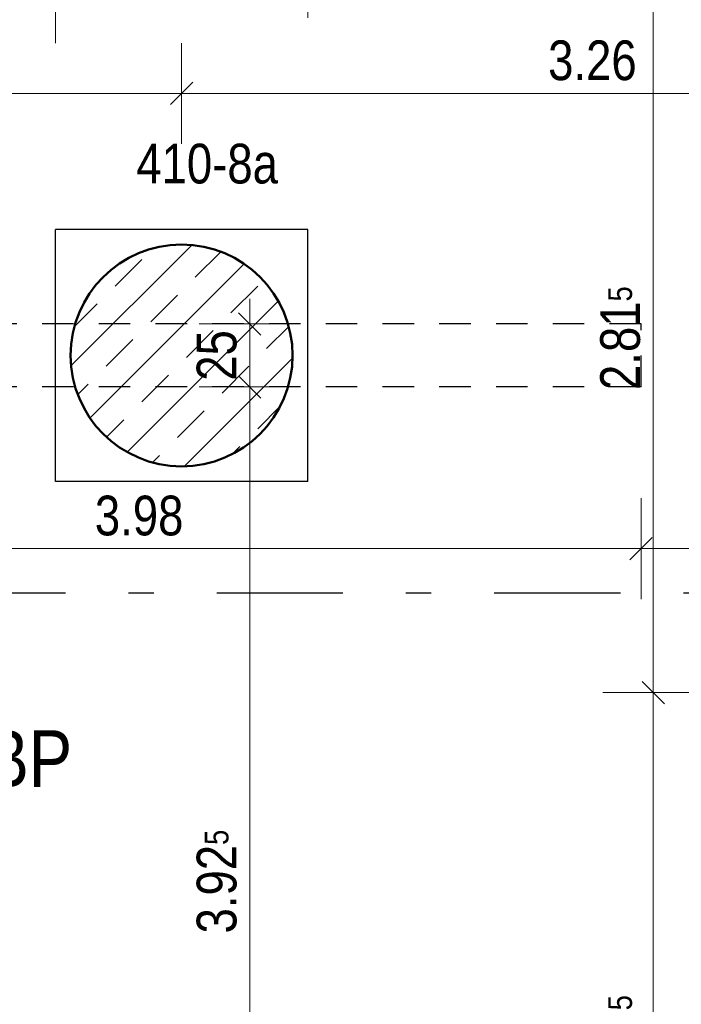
# Model space of a CAD drawing. Header units: millimetres. Extents: x -50 to 85, y 0 to 206.
# Tile 66 of 152: x 20.59 to 23.21, y 26.04 to 29.94. Entities that reach past the tile are written whole.
import ezdxf

# ---------------------------------------------------------------- set-up
doc = ezdxf.new("R2010")
doc.units = ezdxf.units.MM
doc.linetypes.add('DASHDOTX2', pattern=[2, 1, -0.5, 0, -0.5])
doc.linetypes.add('HIDDEN', pattern=[0.375, 0.25, -0.125])
for name, color, linetype, lineweight in [('Achsen', 7, 'Continuous', 20), ('Schraffuren', 7, 'Continuous', 20), ('Verdeckte Kanten', 7, 'Continuous', 20)]:
    doc.layers.add(name, color=color, linetype=linetype, lineweight=lineweight)
doc.styles.add('Arial Narrow', font='ARIALN.TTF')
doc.dimstyles.new('Arch_Strakon_dimstyle', dxfattribs={"dimtxt": 15.75, "dimasz": 1, "dimexe": 1.25, "dimexo": 0.0625, "dimgap": 1, "dimtad": 0, "dimdec": 5, "dimzin": 12, "dimdsep": 46, "dimtxsty": 'Arial Narrow', "dimblk": 'Arrowhead_Tick', "dimsah": 1, "dimcen": 0, "dimse1": 1, "dimse2": 1, "dimclrd": 6, "dimclrt": 2, "dimazin": 0, "dimtfac": 1, "dimtdec": 4, "dimtmove": 0, "dimatfit": 3, "dimldrblk": 'NONE', "dimfxl": 1, "dimtvp": 1, "dimtolj": 1, "dimtzin": 0, "dimlwd": 13, "dimarcsym": 2})

# ---------------------------------------------------------------- blocks, each defined once
blk = doc.blocks.new('Arrowhead_Tick')
at = {"color": 0, "linetype": 'Continuous', "lineweight": -2}
for p, q in [((0, 20), (0, -10)), ((-1, 0), (0, 0)), ((10, 0), (0, 0))]:
    blk.add_line(p, q, dxfattribs=at)
at = {"color": 2, "linetype": 'Continuous', "lineweight": 35}
blk.add_line((4.42, 4.42), (-4.42, -4.42), dxfattribs=at)
blk = doc.blocks.new('*D379')
at = {"color": 6, "linetype": 'Continuous', "lineweight": 13}
blk.add_line((21.5, 24.5702), (21.5, 28.4752), dxfattribs=at)
at = {"layer": 'Defpoints', "color": 0}
for p in [(21.5, 28.4852), (23.0515, 28.4852), (19.0715, 24.5602)]:
    blk.add_point(p, dxfattribs=at)
at = {"color": 6, "lineweight": 13, "xscale": 0.01, "yscale": 0.01, "zscale": 0.01}
for p, rotation in [((21.5, 28.4852), 90), ((21.5, 24.5602), 270)]:
    blk.add_blockref('Arrowhead_Tick', p, dxfattribs=dict(at, rotation=rotation))
at = {"color": 2, "lineweight": 35, "insert": (21.3696, 26.5227), "char_height": 0.1575, "attachment_point": 5, "rotation": 90, "style": 'Arial Narrow'}
blk.add_mtext('\\A1;3.92{\\A1;\\H.6x;\\S5;}', dxfattribs=at)
blk = doc.blocks.new('_None')
blk = doc.blocks.new('*D380')
at = {"color": 6, "linetype": 'Continuous', "lineweight": 13}
blk.add_line((21.5, 28.4952), (21.5, 28.7252), dxfattribs=at)
at = {"layer": 'Defpoints', "color": 0}
for p in [(21.5, 28.7352), (23.0515, 28.7352), (23.0515, 28.4852)]:
    blk.add_point(p, dxfattribs=at)
at = {"color": 6, "lineweight": 13, "xscale": 0.01, "yscale": 0.01, "zscale": 0.01}
for p, rotation in [((21.5, 28.7352), 90), ((21.5, 28.4852), 270)]:
    blk.add_blockref('Arrowhead_Tick', p, dxfattribs=dict(at, rotation=rotation))
at = {"color": 2, "lineweight": 35, "insert": (21.3696, 28.6102), "char_height": 0.1575, "attachment_point": 5, "rotation": 90, "style": 'Arial Narrow'}
blk.add_mtext('\\A1;25', dxfattribs=at)
blk = doc.blocks.new('*D388')
at = {"color": 6, "linetype": 'Continuous', "lineweight": 13}
blk.add_line((19.0815, 27.8437), (23.0415, 27.8437), dxfattribs=at)
at = {"layer": 'Defpoints', "color": 0}
for p in [(19.0715, 28.4852), (23.0515, 28.4852), (23.0515, 27.8437)]:
    blk.add_point(p, dxfattribs=at)
at = {"color": 6, "lineweight": 13, "xscale": 0.01, "yscale": 0.01, "zscale": 0.01}
blk.add_blockref('Arrowhead_Tick', (23.0515, 27.8437), dxfattribs=at)
at = {"color": 6, "lineweight": 13, "xscale": 0.01, "yscale": 0.01, "zscale": 0.01, "rotation": 180}
blk.add_blockref('Arrowhead_Tick', (19.0715, 27.8437), dxfattribs=at)
at = {"color": 2, "lineweight": 35, "insert": (21.0615, 27.9741), "char_height": 0.1575, "attachment_point": 5, "style": 'Arial Narrow'}
blk.add_mtext('\\A1;3.98', dxfattribs=at)
blk = doc.blocks.new('*D389')
at = {"color": 6, "linetype": 'Continuous', "lineweight": 13}
blk.add_line((23.0615, 27.8437), (24.0515, 27.8437), dxfattribs=at)
at = {"layer": 'Defpoints', "color": 0}
for p in [(23.0515, 28.4852), (24.0615, 28.4852), (24.0615, 27.8437)]:
    blk.add_point(p, dxfattribs=at)
at = {"color": 6, "lineweight": 13, "xscale": 0.01, "yscale": 0.01, "zscale": 0.01}
blk.add_blockref('Arrowhead_Tick', (24.0615, 27.8437), dxfattribs=at)
at = {"color": 6, "lineweight": 13, "xscale": 0.01, "yscale": 0.01, "zscale": 0.01, "rotation": 180}
blk.add_blockref('Arrowhead_Tick', (23.0515, 27.8437), dxfattribs=at)
at = {"color": 2, "lineweight": 35, "insert": (23.5565, 27.9741), "char_height": 0.1575, "attachment_point": 5, "style": 'Arial Narrow'}
blk.add_mtext('\\A1;1.01', dxfattribs=at)
blk = doc.blocks.new('*D597')
at = {"color": 6, "linetype": 'Continuous', "lineweight": 13}
blk.add_line((17.9829, 29.65), (21.2199, 29.65), dxfattribs=at)
at = {"layer": 'Defpoints', "color": 0}
for p in [(21.2299, 29.65), (17.9729, 28.6103), (21.2299, 28.6103)]:
    blk.add_point(p, dxfattribs=at)
at = {"color": 6, "lineweight": 13, "xscale": 0.01, "yscale": 0.01, "zscale": 0.01}
blk.add_blockref('Arrowhead_Tick', (21.2299, 29.65), dxfattribs=at)
at = {"color": 6, "lineweight": 13, "xscale": 0.01, "yscale": 0.01, "zscale": 0.01, "rotation": 180}
blk.add_blockref('Arrowhead_Tick', (17.9729, 29.65), dxfattribs=at)
at = {"color": 2, "lineweight": 35, "insert": (19.6014, 29.7804), "char_height": 0.1575, "attachment_point": 5, "style": 'Arial Narrow'}
blk.add_mtext('\\A1;3.26', dxfattribs=at)
blk = doc.blocks.new('*D598')
at = {"color": 6, "linetype": 'Continuous', "lineweight": 13}
blk.add_line((21.2399, 29.65), (24.4775, 29.65), dxfattribs=at)
at = {"layer": 'Defpoints', "color": 0}
for p in [(24.4875, 29.65), (21.2299, 28.6103), (24.4875, 28.6103)]:
    blk.add_point(p, dxfattribs=at)
at = {"color": 6, "lineweight": 13, "xscale": 0.01, "yscale": 0.01, "zscale": 0.01}
blk.add_blockref('Arrowhead_Tick', (24.4875, 29.65), dxfattribs=at)
at = {"color": 6, "lineweight": 13, "xscale": 0.01, "yscale": 0.01, "zscale": 0.01, "rotation": 180}
blk.add_blockref('Arrowhead_Tick', (21.2299, 29.65), dxfattribs=at)
at = {"color": 2, "lineweight": 35, "insert": (22.8587, 29.7804), "char_height": 0.1575, "attachment_point": 5, "style": 'Arial Narrow'}
blk.add_mtext('\\A1;3.26', dxfattribs=at)
blk = doc.blocks.new('*D621')
at = {"layer": 'Defpoints', "color": 0}
for p in [(20.7299, 30.05), (18.4729, 29.1103), (20.7299, 29.1103)]:
    blk.add_point(p, dxfattribs=at)
at = {"layer": 'Schraffuren', "color": 6, "linetype": 'Continuous', "lineweight": 13}
blk.add_line((18.4829, 30.05), (20.7199, 30.05), dxfattribs=at)
at = {"layer": 'Schraffuren', "color": 6, "lineweight": 13, "xscale": 0.01, "yscale": 0.01, "zscale": 0.01}
blk.add_blockref('Arrowhead_Tick', (20.7299, 30.05), dxfattribs=at)
at = {"layer": 'Schraffuren', "color": 6, "lineweight": 13, "xscale": 0.01, "yscale": 0.01, "zscale": 0.01, "rotation": 180}
blk.add_blockref('Arrowhead_Tick', (18.4729, 30.05), dxfattribs=at)
at = {"layer": 'Schraffuren', "color": 2, "lineweight": 35, "insert": (19.6014, 30.1804), "char_height": 0.1575, "attachment_point": 5, "style": 'Arial Narrow'}
blk.add_mtext('\\A1;2.25{\\A1;\\H.6x;\\S7;}', dxfattribs=at)
blk = doc.blocks.new('*D622')
at = {"layer": 'Defpoints', "color": 0}
for p in [(21.7299, 30.05), (20.7299, 29.1103), (21.7299, 29.1103)]:
    blk.add_point(p, dxfattribs=at)
at = {"layer": 'Schraffuren', "color": 6, "linetype": 'Continuous', "lineweight": 13}
blk.add_line((20.7399, 30.05), (21.7199, 30.05), dxfattribs=at)
at = {"layer": 'Schraffuren', "color": 6, "lineweight": 13, "xscale": 0.01, "yscale": 0.01, "zscale": 0.01}
blk.add_blockref('Arrowhead_Tick', (21.7299, 30.05), dxfattribs=at)
at = {"layer": 'Schraffuren', "color": 6, "lineweight": 13, "xscale": 0.01, "yscale": 0.01, "zscale": 0.01, "rotation": 180}
blk.add_blockref('Arrowhead_Tick', (20.7299, 30.05), dxfattribs=at)
at = {"layer": 'Schraffuren', "color": 2, "lineweight": 35, "insert": (21.2299, 30.1804), "char_height": 0.1575, "attachment_point": 5, "style": 'Arial Narrow'}
blk.add_mtext('\\A1;1.00', dxfattribs=at)
blk = doc.blocks.new('*D623')
at = {"layer": 'Defpoints', "color": 0}
for p in [(23.9861, 30.85), (23.9861, 30.5853), (21.7299, 29.1103)]:
    blk.add_point(p, dxfattribs=at)
at = {"layer": 'Schraffuren', "color": 6, "linetype": 'Continuous', "lineweight": 13}
blk.add_line((21.7399, 30.85), (23.9761, 30.85), dxfattribs=at)
at = {"layer": 'Schraffuren', "color": 6, "lineweight": 13, "xscale": 0.01, "yscale": 0.01, "zscale": 0.01}
blk.add_blockref('Arrowhead_Tick', (23.9861, 30.85), dxfattribs=at)
at = {"layer": 'Schraffuren', "color": 6, "lineweight": 13, "xscale": 0.01, "yscale": 0.01, "zscale": 0.01, "rotation": 180}
blk.add_blockref('Arrowhead_Tick', (21.7299, 30.85), dxfattribs=at)
at = {"layer": 'Schraffuren', "color": 2, "lineweight": 35, "insert": (22.858, 30.9804), "char_height": 0.1575, "attachment_point": 5, "style": 'Arial Narrow'}
blk.add_mtext('\\A1;2.25{\\A1;\\H.6x;\\S62;}', dxfattribs=at)
blk = doc.blocks.new('*D630')
at = {"color": 6, "linetype": 'Continuous', "lineweight": 13}
blk.add_line((23.1, 24.4702), (23.1, 27.2628), dxfattribs=at)
at = {"layer": 'Defpoints', "color": 0}
for p in [(23.1, 27.2728), (24.9275, 27.2728), (24.9275, 24.4602)]:
    blk.add_point(p, dxfattribs=at)
at = {"color": 6, "lineweight": 13, "xscale": 0.01, "yscale": 0.01, "zscale": 0.01}
for p, rotation in [((23.1, 27.2728), 90), ((23.1, 24.4602), 270)]:
    blk.add_blockref('Arrowhead_Tick', p, dxfattribs=dict(at, rotation=rotation))
at = {"color": 2, "lineweight": 35, "insert": (22.9696, 25.8665), "char_height": 0.1575, "attachment_point": 5, "rotation": 90, "style": 'Arial Narrow'}
blk.add_mtext('\\A1;2.81{\\A1;\\H.6x;\\S5;}', dxfattribs=at)
blk = doc.blocks.new('*D631')
at = {"color": 6, "linetype": 'Continuous', "lineweight": 13}
blk.add_line((23.1, 27.2828), (23.1, 30.0753), dxfattribs=at)
at = {"layer": 'Defpoints', "color": 0}
for p in [(23.1, 30.0853), (24.0475, 30.0853), (24.9275, 27.2728)]:
    blk.add_point(p, dxfattribs=at)
at = {"color": 6, "lineweight": 13, "xscale": 0.01, "yscale": 0.01, "zscale": 0.01}
for p, rotation in [((23.1, 30.0853), 90), ((23.1, 27.2728), 270)]:
    blk.add_blockref('Arrowhead_Tick', p, dxfattribs=dict(at, rotation=rotation))
at = {"color": 2, "lineweight": 35, "insert": (22.9696, 28.679), "char_height": 0.1575, "attachment_point": 5, "rotation": 90, "style": 'Arial Narrow'}
blk.add_mtext('\\A1;2.81{\\A1;\\H.6x;\\S5;}', dxfattribs=at)

msp = doc.modelspace()

# ---------------------------------------------------------------- hatches: boundary and pattern name
at = {"layer": 'Schraffuren', "lineweight": 13}
h = msp.add_hatch(dxfattribs=at)
h.set_pattern_fill('bB', color=6, scale=0.01, angle=45, style=0, pattern_type=2)
h.set_pattern_definition([(45, (0, 0), (-0.1414214, 0.1414214), [0.15, -0.1]), (45, (-0.07071, 0.07071), (-0.1414214, 0.1414214), [])])
h.paths.add_polyline_path([(21.6699026, 28.610251), (21.6698626, 28.6161834), (21.6697426, 28.6221148), (21.6695427, 28.628044), (21.6692628, 28.6339699), (21.6689031, 28.6398916), (21.6684635, 28.6458079), (21.6679443, 28.6517177), (21.6673454, 28.65762), (21.6666669, 28.6635136), (21.6659091, 28.6693976), (21.665072, 28.6752708), (21.6641558, 28.6811322), (21.6631607, 28.6869807), (21.6620867, 28.6928153), (21.6609343, 28.6986348), (21.6597034, 28.7044383), (21.6583944, 28.7102247), (21.6570076, 28.7159929), (21.655543, 28.7217419), (21.6540011, 28.7274706), (21.6523821, 28.733178), (21.6506863, 28.738863), (21.648914, 28.7445247), (21.6470655, 28.7501619), (21.6451412, 28.7557737), (21.6431414, 28.7613591), (21.6410665, 28.766917), (21.6389168, 28.7724464), (21.6366928, 28.7779463), (21.6343948, 28.7834157), (21.6320233, 28.7888537), (21.6295787, 28.7942592), (21.6270614, 28.7996312), (21.6244719, 28.8049688), (21.6218107, 28.810271), (21.6190782, 28.8155369), (21.616275, 28.8207654), (21.6134016, 28.8259557), (21.6104584, 28.8311067), (21.6074461, 28.8362176), (21.6043651, 28.8412874), (21.601216, 28.8463152), (21.5979995, 28.8513001), (21.594716, 28.8562412), (21.5913662, 28.8611375), (21.5879507, 28.8659883), (21.5844701, 28.8707925), (21.580925, 28.8755494), (21.5773161, 28.8802581), (21.5736441, 28.8849177), (21.5699096, 28.8895273), (21.5661132, 28.8940862), (21.5622558, 28.8985934), (21.5583379, 28.9030483), (21.5543603, 28.9074499), (21.5503237, 28.9117975), (21.5462289, 28.9160903), (21.5420766, 28.9203274), (21.5378675, 28.9245082), (21.5336024, 28.9286319), (21.5292821, 28.9326977), (21.5249074, 28.9367049), (21.5204791, 28.9406527), (21.5159979, 28.9445404), (21.5114648, 28.9483674), (21.5068804, 28.952133), (21.5022457, 28.9558363), (21.4975615, 28.9594769), (21.4928286, 28.9630539), (21.4880479, 28.9665668), (21.4832203, 28.970015), (21.4783466, 28.9733977), (21.4734278, 28.9767144), (21.4684647, 28.9799645), (21.4634583, 28.9831474), (21.4584093, 28.9862625), (21.4533189, 28.9893092), (21.4481878, 28.9922871), (21.443017, 28.9951954), (21.4378075, 28.9980338), (21.4325602, 29.0008017), (21.427276, 29.0034986), (21.421956, 29.006124), (21.4166011, 29.0086775), (21.4112122, 29.0111585), (21.4057903, 29.0135666), (21.4003365, 29.0159014), (21.3948517, 29.0181625), (21.3893369, 29.0203494), (21.3837932, 29.0224617), (21.3782214, 29.0244991), (21.3726227, 29.0264612), (21.366998, 29.0283477), (21.3613484, 29.0301581), (21.355675, 29.0318922), (21.3499786, 29.0335496), (21.3442604, 29.0351301), (21.3385215, 29.0366333), (21.3327628, 29.0380591), (21.3269854, 29.039407), (21.3211903, 29.040677), (21.3153786, 29.0418687), (21.3095514, 29.0429819), (21.3037098, 29.0440165), (21.2978547, 29.0449722), (21.2919872, 29.0458488), (21.2861085, 29.0466463), (21.2802196, 29.0473645), (21.2743215, 29.0480031), (21.2684153, 29.0485622), (21.2625021, 29.0490417), (21.256583, 29.0494413), (21.2506591, 29.0497611), (21.2447313, 29.050001), (21.2388009, 29.050161), (21.2328689, 29.050241), (21.2269363, 29.050241), (21.2210043, 29.050161), (21.2150738, 29.050001), (21.2091461, 29.0497611), (21.2032222, 29.0494413), (21.1973031, 29.0490417), (21.1913899, 29.0485622), (21.1854837, 29.0480031), (21.1795856, 29.0473645), (21.1736967, 29.0466463), (21.167818, 29.0458488), (21.1619505, 29.0449722), (21.1560954, 29.0440165), (21.1502537, 29.0429819), (21.1444265, 29.0418687), (21.1386149, 29.040677), (21.1328198, 29.039407), (21.1270424, 29.0380591), (21.1212837, 29.0366333), (21.1155447, 29.0351301), (21.1098266, 29.0335496), (21.1041302, 29.0318922), (21.0984567, 29.0301581), (21.0928072, 29.0283477), (21.0871825, 29.0264612), (21.0815838, 29.0244991), (21.076012, 29.0224617), (21.0704683, 29.0203494), (21.0649535, 29.0181625), (21.0594687, 29.0159014), (21.0540148, 29.0135666), (21.048593, 29.0111585), (21.0432041, 29.0086775), (21.0378492, 29.006124), (21.0325291, 29.0034986), (21.027245, 29.0008017), (21.0219977, 28.9980338), (21.0167882, 28.9951954), (21.0116174, 28.9922871), (21.0064863, 28.9893092), (21.0013959, 28.9862625), (20.9963469, 28.9831474), (20.9913405, 28.9799645), (20.9863774, 28.9767144), (20.9814585, 28.9733977), (20.9765849, 28.970015), (20.9717573, 28.9665668), (20.9669766, 28.9630539), (20.9622437, 28.9594769), (20.9575595, 28.9558363), (20.9529248, 28.952133), (20.9483404, 28.9483674), (20.9438073, 28.9445404), (20.9393261, 28.9406527), (20.9348978, 28.9367049), (20.9305231, 28.9326977), (20.9262028, 28.9286319), (20.9219377, 28.9245082), (20.9177286, 28.9203274), (20.9135763, 28.9160903), (20.9094815, 28.9117975), (20.9054449, 28.9074499), (20.9014673, 28.9030483), (20.8975494, 28.8985934), (20.893692, 28.8940862), (20.8898956, 28.8895273), (20.8861611, 28.8849177), (20.8824891, 28.8802581), (20.8788802, 28.8755494), (20.8753351, 28.8707925), (20.8718545, 28.8659883), (20.868439, 28.8611375), (20.8650892, 28.8562412), (20.8618057, 28.8513001), (20.8585892, 28.8463152), (20.8554401, 28.8412874), (20.8523591, 28.8362176), (20.8493468, 28.8311067), (20.8464036, 28.8259557), (20.8435301, 28.8207654), (20.8407269, 28.8155369), (20.8379945, 28.810271), (20.8353333, 28.8049688), (20.8327438, 28.7996312), (20.8302265, 28.7942592), (20.8277819, 28.7888537), (20.8254104, 28.7834157), (20.8231124, 28.7779463), (20.8208884, 28.7724464), (20.8187387, 28.766917), (20.8166638, 28.7613591), (20.814664, 28.7557737), (20.8127396, 28.7501619), (20.8108912, 28.7445247), (20.8091189, 28.738863), (20.8074231, 28.733178), (20.8058041, 28.7274706), (20.8042622, 28.7217419), (20.8027976, 28.7159929), (20.8014108, 28.7102247), (20.8001018, 28.7044383), (20.7988709, 28.6986348), (20.7977185, 28.6928153), (20.7966445, 28.6869807), (20.7956494, 28.6811322), (20.7947332, 28.6752708), (20.7938961, 28.6693976), (20.7931383, 28.6635136), (20.7924598, 28.65762), (20.7918609, 28.6517177), (20.7913416, 28.6458079), (20.7909021, 28.6398916), (20.7905424, 28.6339699), (20.7902625, 28.628044), (20.7900626, 28.6221148), (20.7899426, 28.6161834), (20.7899026, 28.610251), (20.7899426, 28.6043185), (20.7900626, 28.5983872), (20.7902625, 28.592458), (20.7905424, 28.586532), (20.7909021, 28.5806103), (20.7913416, 28.5746941), (20.7918609, 28.5687842), (20.7924598, 28.562882), (20.7931383, 28.5569883), (20.7938961, 28.5511043), (20.7947332, 28.5452311), (20.7956494, 28.5393697), (20.7966445, 28.5335212), (20.7977185, 28.5276866), (20.7988709, 28.5218671), (20.8001018, 28.5160636), (20.8014108, 28.5102772), (20.8027976, 28.504509), (20.8042622, 28.4987601), (20.8058041, 28.4930314), (20.8074231, 28.487324), (20.8091189, 28.4816389), (20.8108912, 28.4759773), (20.8127396, 28.47034), (20.814664, 28.4647282), (20.8166638, 28.4591428), (20.8187387, 28.453585), (20.8208884, 28.4480555), (20.8231124, 28.4425556), (20.8254104, 28.4370862), (20.8277819, 28.4316482), (20.8302265, 28.4262427), (20.8327438, 28.4208707), (20.8353333, 28.4155331), (20.8379945, 28.4102309), (20.8407269, 28.404965), (20.8435301, 28.3997365), (20.8464036, 28.3945463), (20.8493468, 28.3893952), (20.8523591, 28.3842843), (20.8554401, 28.3792145), (20.8585892, 28.3741867), (20.8618057, 28.3692018), (20.8650892, 28.3642607), (20.868439, 28.3593644), (20.8718545, 28.3545136), (20.8753351, 28.3497094), (20.8788802, 28.3449525), (20.8824891, 28.3402438), (20.8861611, 28.3355843), (20.8898956, 28.3309746), (20.893692, 28.3264158), (20.8975494, 28.3219085), (20.9014673, 28.3174536), (20.9054449, 28.313052), (20.9094815, 28.3087044), (20.9135763, 28.3044117), (20.9177286, 28.3001745), (20.9219377, 28.2959937), (20.9262028, 28.29187), (20.9305231, 28.2878042), (20.9348978, 28.2837971), (20.9393261, 28.2798492), (20.9438073, 28.2759615), (20.9483404, 28.2721345), (20.9529248, 28.268369), (20.9575595, 28.2646656), (20.9622437, 28.2610251), (20.9669766, 28.257448), (20.9717573, 28.2539351), (20.9765849, 28.250487), (20.9814585, 28.2471042), (20.9863774, 28.2437875), (20.9913405, 28.2405374), (20.9963469, 28.2373545), (21.0013959, 28.2342394), (21.0064863, 28.2311927), (21.0116174, 28.2282149), (21.0167882, 28.2253065), (21.0219977, 28.2224681), (21.027245, 28.2197002), (21.0325291, 28.2170033), (21.0378492, 28.2143779), (21.0432041, 28.2118245), (21.048593, 28.2093435), (21.0540148, 28.2069353), (21.0594687, 28.2046005), (21.0649535, 28.2023395), (21.0704683, 28.2001526), (21.076012, 28.1980402), (21.0815838, 28.1960028), (21.0871825, 28.1940407), (21.0928072, 28.1921543), (21.0984567, 28.1903438), (21.1041302, 28.1886098), (21.1098266, 28.1869523), (21.1155447, 28.1853718), (21.1212837, 28.1838686), (21.1270424, 28.1824428), (21.1328198, 28.1810949), (21.1386149, 28.1798249), (21.1444265, 28.1786333), (21.1502537, 28.17752), (21.1560954, 28.1764855), (21.1619505, 28.1755298), (21.167818, 28.1746531), (21.1736967, 28.1738556), (21.1795856, 28.1731375), (21.1854837, 28.1724988), (21.1913899, 28.1719397), (21.1973031, 28.1714603), (21.2032222, 28.1710606), (21.2091461, 28.1707408), (21.2150738, 28.1705009), (21.2210043, 28.170341), (21.2269363, 28.170261), (21.2328689, 28.170261), (21.2388009, 28.170341), (21.2447313, 28.1705009), (21.2506591, 28.1707408), (21.256583, 28.1710606), (21.2625021, 28.1714603), (21.2684153, 28.1719397), (21.2743215, 28.1724988), (21.2802196, 28.1731375), (21.2861085, 28.1738556), (21.2919872, 28.1746531), (21.2978547, 28.1755298), (21.3037098, 28.1764855), (21.3095514, 28.17752), (21.3153786, 28.1786333), (21.3211903, 28.1798249), (21.3269854, 28.1810949), (21.3327628, 28.1824428), (21.3385215, 28.1838686), (21.3442604, 28.1853718), (21.3499786, 28.1869523), (21.355675, 28.1886098), (21.3613484, 28.1903438), (21.366998, 28.1921543), (21.3726227, 28.1940407), (21.3782214, 28.1960028), (21.3837932, 28.1980402), (21.3893369, 28.2001526), (21.3948517, 28.2023395), (21.4003365, 28.2046005), (21.4057903, 28.2069353), (21.4112122, 28.2093435), (21.4166011, 28.2118245), (21.421956, 28.2143779), (21.427276, 28.2170033), (21.4325602, 28.2197002), (21.4378075, 28.2224681), (21.443017, 28.2253065), (21.4481878, 28.2282149), (21.4533189, 28.2311927), (21.4584093, 28.2342394), (21.4634583, 28.2373545), (21.4684647, 28.2405374), (21.4734278, 28.2437875), (21.4783466, 28.2471042), (21.4832203, 28.250487), (21.4880479, 28.2539351), (21.4928286, 28.257448), (21.4975615, 28.2610251), (21.5022457, 28.2646656), (21.5068804, 28.268369), (21.5114648, 28.2721345), (21.5159979, 28.2759615), (21.5204791, 28.2798492), (21.5249074, 28.2837971), (21.5292821, 28.2878042), (21.5336024, 28.29187), (21.5378675, 28.2959937), (21.5420766, 28.3001745), (21.5462289, 28.3044117), (21.5503237, 28.3087044), (21.5543603, 28.313052), (21.5583379, 28.3174536), (21.5622558, 28.3219085), (21.5661132, 28.3264158), (21.5699096, 28.3309746), (21.5736441, 28.3355843), (21.5773161, 28.3402438), (21.580925, 28.3449525), (21.5844701, 28.3497094), (21.5879507, 28.3545136), (21.5913662, 28.3593644), (21.594716, 28.3642607), (21.5979995, 28.3692018), (21.601216, 28.3741867), (21.6043651, 28.3792145), (21.6074461, 28.3842843), (21.6104584, 28.3893952), (21.6134016, 28.3945463), (21.616275, 28.3997365), (21.6190782, 28.404965), (21.6218107, 28.4102309), (21.6244719, 28.4155331), (21.6270614, 28.4208707), (21.6295787, 28.4262427), (21.6320233, 28.4316482), (21.6343948, 28.4370862), (21.6366928, 28.4425556), (21.6389168, 28.4480555), (21.6410665, 28.453585), (21.6431414, 28.4591428), (21.6451412, 28.4647282), (21.6470655, 28.47034), (21.648914, 28.4759773), (21.6506863, 28.4816389), (21.6523821, 28.487324), (21.6540011, 28.4930314), (21.655543, 28.4987601), (21.6570076, 28.504509), (21.6583944, 28.5102772), (21.6597034, 28.5160636), (21.6609343, 28.5218671), (21.6620867, 28.5276866), (21.6631607, 28.5335212), (21.6641558, 28.5393697), (21.665072, 28.5452311), (21.6659091, 28.5511043), (21.6666669, 28.5569883), (21.6673454, 28.562882), (21.6679443, 28.5687842), (21.6684635, 28.5746941), (21.6689031, 28.5806103), (21.6692628, 28.586532), (21.6695427, 28.592458), (21.6697426, 28.5983872), (21.6698626, 28.6043185)])

# ---------------------------------------------------------------- linework, layer by layer
at = {"color": 3, "linetype": 'Continuous', "lineweight": 25}
for p, q in [((21.7299026, 29.1102543), (20.7299026, 29.1102543)), ((20.7299026, 28.1102543), (20.7299026, 29.1102543)), ((21.7299026, 28.1102543), (21.7299026, 29.1102543)), ((21.7299026, 28.1102543), (20.7299026, 28.1102543))]:
    msp.add_line(p, q, dxfattribs=at)
at = {"color": 4, "linetype": 'Continuous', "lineweight": 50}
msp.add_circle((21.2299026, 28.610251), 0.44, dxfattribs=at)
at = {"layer": 'Achsen', "color": 3, "linetype": 'DASHDOTX2', "lineweight": 25, "ltscale": 0.5}
msp.add_line((3.7695329, 27.667962), (54.0482401, 27.667962), dxfattribs=at)
at = {"layer": 'Verdeckte Kanten', "color": 3, "linetype": 'HIDDEN', "lineweight": 25, "ltscale": 0.5}
for p, q in [((23.051508, 28.7352024), (17.5302478, 28.7352024)), ((23.051508, 28.4852024), (23.051508, 28.7352024)), ((23.051508, 28.4852024), (19.0715026, 28.4852024))]:
    msp.add_line(p, q, dxfattribs=at)

# ---------------------------------------------------------------- texts
at = {"color": 4, "lineweight": 50, "style": 'Arial Narrow'}
for s, p in [('Durchführungen Grundleitungen durch BP', (15.981887, 26.8979416)), ('nur mit Dichtelementen einbetonieren!', (15.981887, 26.4929416))]:
    msp.add_text(s, height=0.225, dxfattribs=at).set_placement(p)
at = {"layer": 'Schraffuren', "color": 2, "lineweight": 35, "style": 'Arial Narrow'}
msp.add_text('410-8a', height=0.1575, dxfattribs=at).set_placement((21.0502284, 29.2928017))

# ---------------------------------------------------------------- dimensions: what is measured, and where the dimension line sits
at = {"lineweight": 35}
for base, p1, p2, text, picture, middle in [((23.1, 30.0852587), (24.9275329, 27.2727543), (24.0475329, 30.0852587), '2.81{\\A1;\\H.6x;\\S5;}', '*D631', (23.1, 28.6790065)), ((21.5, 28.7352024), (23.051508, 28.4852024), (23.051508, 28.7352024), '25', '*D380', (21.5, 28.6102024)), ((21.5, 28.4852024), (19.0715026, 24.5602445), (23.051508, 28.4852024), '3.92{\\A1;\\H.6x;\\S5;}', '*D379', (21.5, 26.5227235)), ((23.1, 27.2727543), (24.9275329, 24.4602479), (24.9275329, 27.2727543), '2.81{\\A1;\\H.6x;\\S5;}', '*D630', (23.1, 25.8665011))]:
    dim = msp.add_linear_dim(base=base, p1=p1, p2=p2, angle=90, text=text, dimstyle='Arch_Strakon_dimstyle', override={"dimscale": 0.01, "dimtxt": 15.75, "dimasz": 1, "dimgap": 5, "dimtad": 1, "dimjust": 0, "dimtih": 0, "dimtoh": 0, "dimdec": 5, "dimdsep": 46, "dimtxsty": 'Arial Narrow', "dimclrd": 6, "dimclrt": 2, "dimtix": 1, "dimtofl": 255, "dimtmove": 0, "dimatfit": 2, "dimfxl": 0, "dimfxlon": 0, "dimtvp": 31.746032, "dimlwd": 13}, dxfattribs=at)
    dim.commit()
    dim.dimension.update_dxf_attribs({"geometry": picture, "text_midpoint": middle, "dimtype": 160})
for base, p1, p2, text, override, picture, middle in [((21.2299026, 29.65), (17.9729026, 28.610251), (21.2299026, 28.610251), '3.26', {"dimscale": 0.01, "dimtxt": 15.75, "dimasz": 1, "dimgap": 5, "dimtad": 1, "dimjust": 0, "dimtih": 0, "dimtoh": 0, "dimdec": 2, "dimdsep": 46, "dimtxsty": 'Arial Narrow', "dimclrd": 6, "dimclrt": 2, "dimtix": 1, "dimtofl": 255, "dimtmove": 0, "dimatfit": 2, "dimfxl": 0, "dimfxlon": 0, "dimtvp": 31.746032, "dimlwd": 13}, '*D597', (19.6014026, 29.65)), ((24.4875329, 29.65), (21.2299026, 28.610251), (24.4875329, 28.6102543), '3.26', {"dimscale": 0.01, "dimtxt": 15.75, "dimasz": 1, "dimgap": 5, "dimtad": 1, "dimjust": 0, "dimtih": 0, "dimtoh": 0, "dimdec": 5, "dimdsep": 46, "dimtxsty": 'Arial Narrow', "dimclrd": 6, "dimclrt": 2, "dimtix": 1, "dimtofl": 255, "dimtmove": 0, "dimatfit": 2, "dimfxl": 0, "dimfxlon": 0, "dimtvp": 31.746032, "dimlwd": 13}, '*D598', (22.8587178, 29.65)), ((23.051508, 27.843716), (19.0715026, 28.4852024), (23.051508, 28.4852024), '3.98', {"dimscale": 0.01, "dimtxt": 15.75, "dimasz": 1, "dimgap": 5, "dimtad": 1, "dimjust": 0, "dimtih": 0, "dimtoh": 0, "dimdec": 5, "dimdsep": 46, "dimtxsty": 'Arial Narrow', "dimclrd": 6, "dimclrt": 2, "dimtix": 1, "dimtofl": 255, "dimtmove": 0, "dimatfit": 2, "dimfxl": 0, "dimfxlon": 0, "dimtvp": 31.746032, "dimlwd": 13}, '*D388', (21.0615053, 27.843716)), ((24.061508, 27.843716), (23.051508, 28.4852024), (24.061508, 28.4852024), '1.01', {"dimscale": 0.01, "dimtxt": 15.75, "dimasz": 1, "dimgap": 5, "dimtad": 1, "dimjust": 0, "dimtih": 0, "dimtoh": 0, "dimdec": 5, "dimdsep": 46, "dimtxsty": 'Arial Narrow', "dimclrd": 6, "dimclrt": 2, "dimtix": 1, "dimtofl": 255, "dimtmove": 0, "dimatfit": 2, "dimfxl": 0, "dimfxlon": 0, "dimtvp": 31.746032, "dimlwd": 13}, '*D389', (23.556508, 27.843716))]:
    dim = msp.add_linear_dim(base=base, p1=p1, p2=p2, text=text, dimstyle='Arch_Strakon_dimstyle', override=override, dxfattribs=at)
    dim.commit()
    dim.dimension.update_dxf_attribs({"geometry": picture, "text_midpoint": middle, "dimtype": 160})
at = {"layer": 'Schraffuren', "lineweight": 35}
for base, p1, p2, text, picture, middle in [((23.9861202, 30.85), (21.7299026, 29.1102543), (23.9861202, 30.5852587), '2.25{\\A1;\\H.6x;\\S62;}', '*D623', (22.8580114, 30.85)), ((20.7299026, 30.05), (18.4729026, 29.1102543), (20.7299026, 29.1102543), '2.25{\\A1;\\H.6x;\\S7;}', '*D621', (19.6014026, 30.05)), ((21.7299026, 30.05), (20.7299026, 29.1102543), (21.7299026, 29.1102543), '1.00', '*D622', (21.2299026, 30.05))]:
    dim = msp.add_linear_dim(base=base, p1=p1, p2=p2, text=text, dimstyle='Arch_Strakon_dimstyle', override={"dimscale": 0.01, "dimtxt": 15.75, "dimasz": 1, "dimgap": 5, "dimtad": 1, "dimjust": 0, "dimtih": 0, "dimtoh": 0, "dimdec": 4, "dimdsep": 46, "dimtxsty": 'Arial Narrow', "dimclrd": 6, "dimclrt": 2, "dimtix": 1, "dimtofl": 255, "dimtmove": 0, "dimatfit": 2, "dimfxl": 0, "dimfxlon": 0, "dimtvp": 31.746032, "dimlwd": 13}, dxfattribs=at)
    dim.commit()
    dim.dimension.update_dxf_attribs({"geometry": picture, "text_midpoint": middle, "dimtype": 160})

doc.saveas('drawing.dxf')
